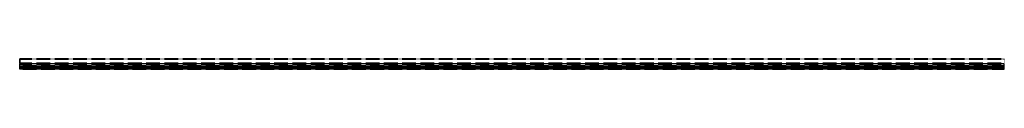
# Model space of a CAD drawing. Header units: millimetres. Extents: x 0 to 5800, y -17 to 42.
import ezdxf

# ---------------------------------------------------------------- set-up
doc = ezdxf.new("R2010")
doc.units = ezdxf.units.MM
doc.header["$LTSCALE"] = 10
doc.linetypes.add('ALLCAD_Strich', pattern=[0.2, 0.15, -0.05])
for name, color, linetype in [('BESCH_KONT_sich_schn_ansi_2d', 40, 'Continuous'), ('BESCH_KONT_sich_schn_grun_2d', 10, 'Continuous'), ('BESCH_KONT_sich_schn_seit_2d', 160, 'Continuous')]:
    doc.layers.add(name, color=color, linetype=linetype)

msp = doc.modelspace()

# ---------------------------------------------------------------- linework, layer by layer
at = {"layer": 'BESCH_KONT_sich_schn_ansi_2d', "linetype": 'ALLCAD_Strich'}
for p, q in [((5800, -17), (0, -17)), ((0, -17, -1), (0, -17)), ((5800, -17, -1), (0, -17, -1)), ((0, -17, -31.5), (0, -17, -1)), ((5800, -17, -31.5), (0, -17, -31.5)), ((0, -17, -33), (0, -17, -31.5)), ((5800, -17, -33), (0, -17, -33)), ((0, -17, -2.5), (0, -17, -2.5)), ((0, -17, -2.5), (0, -17, -2.5)), ((0, -17, -2.5), (0, -17, -2.5)), ((0, -17, -2.5), (0, -17, -2.5)), ((0, -17, -2.5), (0, -17, -2.5)), ((0, -17, -2.5), (0, -17, -2.5)), ((0, -17, -2.5), (0, -17, -2.5)), ((0, -17, -2.5), (0, -17, -2.5)), ((0, -17, -2.5), (0, -17, -2.5)), ((0, -17, -2.5), (0, -17, -2.5)), ((0, -17, -2.5), (0, -17, -2.5)), ((0, -17, -2.5), (0, -17, -2.5)), ((0, -17, -2.5), (0, -17, -2.5)), ((0, -17, -2.5), (0, -17, -2.5)), ((0, -17, -2.5), (0, -17, -2.5)), ((0, -17, -2.5), (0, -17, -2.5)), ((0, -17, -2.5), (0, -17, -2.5)), ((0, -17, -2.5), (0, -17, -2.5)), ((0, -17, -2.5), (0, -17, -2.5)), ((0, -17, -2.5), (0, -17, -2.5)), ((0, -17, -2.5), (0, -17, -2.5)), ((0, -17, -2.5), (0, -17, -2.5)), ((0, -17, -2.5), (0, -17, -2.5)), ((0, -17, -29.5), (5800, -17, -29.5)), ((0, -17, -31), (5800, -17, -31)), ((5800, -17, -28.5), (0, -17, -28.5)), ((5800, -17, -30.5), (0, -17, -30.5)), ((5800, -17, -2.5), (0, -17, -2.5)), ((5800, -17, -30), (0, -17, -30)), ((0, -17, -4.5), (5800, -17, -4.5)), ((0, -17, -5), (5800, -17, -5)), ((5800, -17, -1), (5800, -17)), ((5800, -17, -31.5), (5800, -17, -1)), ((5800, -17, -33), (5800, -17, -31.5))]:
    msp.add_line(p, q, dxfattribs=at)
at = {"layer": 'BESCH_KONT_sich_schn_ansi_2d', "linetype": 'ALLCAD_Strich', "extrusion": (0, 1, 0)}
for radius, start, end in [(0.00093, 90, 180), (0.00093, 180, 270), (0.00116, 90, 180), (0.00116, 180, 270), (0.00271, 360, 90), (0.00271, 270, 0), (0.00116, 90, 180), (0.00116, 180, 270), (0.00271, 360, 90), (0.00271, 270, 0)]:
    msp.add_arc((0, -2.5, -17), radius, start, end, dxfattribs=at)
at = {"layer": 'BESCH_KONT_sich_schn_ansi_2d', "linetype": 'ALLCAD_Strich', "extrusion": (0, -1, 0)}
for radius, start, end in [(0.00217, 270, 0), (0.00217, 360, 90), (0.00271, 270, 0), (0.00271, 360, 90), (0.00116, 180, 270), (0.00116, 90, 180), (0.00271, 270, 0), (0.00271, 360, 90), (0.00116, 180, 270), (0.00116, 90, 180)]:
    msp.add_arc((0, -2.5, 17), radius, start, end, dxfattribs=at)
at = {"layer": 'BESCH_KONT_sich_schn_grun_2d', "linetype": 'ALLCAD_Strich'}
for p, q in [((5800, 42, -33), (0, 42, -33)), ((0, -15.5, -33), (0, 42, -33)), ((0, 39.5, -33), (0, 39.5, -33)), ((0, 39.5, -33), (0, 39.5, -33)), ((0, 39.5, -33), (0, 39.5, -33)), ((0, 39.5, -33), (0, 39.5, -33)), ((0, 39.5, -33), (0, 39.5, -33)), ((0, 39.5, -33), (0, 39.5, -33)), ((0, 39.5, -33), (0, 39.5, -33)), ((0, 39.5, -33), (0, 39.5, -33)), ((0, 39.5, -33), (0, 39.5, -33)), ((5800, 39.5, -33), (0, 39.5, -33)), ((0, 39.5, -33), (0, 39.5, -33)), ((0, 39.5, -33), (0, 39.5, -33)), ((0, 39.5, -33), (0, 39.5, -33)), ((0, 39.5, -33), (0, 39.5, -33)), ((0, 39.5, -33), (0, 39.5, -33)), ((0, 39.5, -33), (0, 39.5, -33)), ((0, 39.5, -33), (0, 39.5, -33)), ((0, 39.5, -33), (0, 39.5, -33)), ((0, 39.5, -33), (0, 39.5, -33)), ((0, 39.5, -33), (0, 39.5, -33)), ((0, 39.5, -33), (0, 39.5, -33)), ((0, 39.5, -33), (0, 39.5, -33)), ((0, 39.5, -33), (0, 39.5, -33)), ((0, 39.5, -33), (0, 39.5, -33)), ((0, 39.5, -33), (0, 39.5, -33)), ((0, 39.5, -33), (0, 39.5, -33)), ((0, 39.5, -33), (0, 39.5, -33)), ((0, 39.5, -33), (0, 39.5, -33)), ((0, 39.5, -33), (0, 39.5, -33)), ((0, 39.5, -33), (0, 39.5, -33)), ((0, 39.5, -33), (0, 39.5, -33)), ((0, 39.5, -33), (0, 39.5, -33)), ((0, 39.5, -33), (0, 39.5, -33)), ((0, 39.5, -33), (0, 39.5, -33)), ((0, 39.5, -33), (0, 39.5, -33)), ((0, 39.5, -33), (0, 39.5, -33)), ((0, 39.5, -33), (0, 39.5, -33)), ((0, 39.5, -33), (0, 39.5, -33)), ((0, 39.5, -33), (0, 39.5, -33)), ((5800, 17, -33), (0, 17, -33)), ((5800, 14.5, -33), (0, 14.5, -33)), ((5800, 12.9, -33), (0, 12.9, -33)), ((5800, 7.5, -33), (0, 7.5, -33)), ((0, 6, -33), (5800, 6, -33)), ((5800, 5.5, -33), (0, 5.5, -33)), ((0, 4.5, -33), (5800, 4.5, -33)), ((0, 4, -33), (5800, 4, -33)), ((5800, -15.5, -33), (5800, 42, -33)), ((0, -4, -33), (5800, -4, -33)), ((5800, -4.5, -33), (0, -4.5, -33)), ((0, -5.5, -33), (5800, -5.5, -33)), ((0, -6, -33), (5800, -6, -33)), ((0, -7.5, -33), (5800, -7.5, -33)), ((5800, -12.9, -33), (0, -12.9, -33)), ((5800, -14.5, -33), (0, -14.5, -33)), ((5800, -15.5, -33), (0, -15.5, -33)), ((0, -16.5, -33), (0, -15.5, -33)), ((5800, -16.5, -33), (0, -16.5, -33)), ((0, -17, -33), (0, -16.5, -33)), ((5800, -17, -33), (0, -17, -33)), ((5800, -16.5, -33), (5800, -15.5, -33)), ((5800, -17, -33), (5800, -16.5, -33))]:
    msp.add_line(p, q, dxfattribs=at)
at = {"layer": 'BESCH_KONT_sich_schn_seit_2d', "linetype": 'ALLCAD_Strich'}
for p, q in [((0, 42, -33), (0, 7.5, -33)), ((0, 42), (0, 42, -33)), ((0, -15.5), (0, 42)), ((0, 39.5, -30.5), (0, 39.5, -2.5)), ((0, 39.5, -2.5), (0, 39.5, -2.5)), ((0, 39.5, -2.5), (0, 39.5, -2.5)), ((0, 39.5, -2.5), (0, 39.5, -2.5)), ((0, 39.5, -2.5), (0, 39.5, -2.5)), ((0, 39.5, -2.5), (0, 39.5, -2.5)), ((0, 39.5, -2.5), (0, 39.5, -2.5)), ((0, 39.5, -2.5), (0, 17, -2.5)), ((0, 39.5, -2.5), (0, 39.5, -2.5)), ((0, 17, -30.5), (0, 39.5, -30.5)), ((0, 39.5, -2.5), (0, 39.5, -2.5)), ((0, 39.5, -2.5), (0, 39.5, -2.5)), ((0, 39.5, -2.5), (0, 39.5, -2.5)), ((0, 39.5, -2.5), (0, 39.5, -2.5)), ((0, 39.5, -2.5), (0, 39.5, -2.5)), ((0, 39.5, -2.5), (0, 39.5, -2.5)), ((0, 39.5, -2.5), (0, 39.5, -2.5)), ((0, 39.5, -2.5), (0, 39.5, -2.5)), ((0, 39.5, -2.5), (0, 39.5, -2.5)), ((0, 39.5, -2.5), (0, 39.5, -2.5)), ((0, 39.5, -2.5), (0, 39.5, -2.5)), ((0, 39.5, -2.5), (0, 39.5, -2.5)), ((0, 17, -2.5), (0, 17, -30.5)), ((0, 14.5, -2.5), (0, 5.5, -2.5)), ((0, 14.5, -28.5), (0, 14.5, -2.5)), ((0, 12.9, -28.5), (0, 14.5, -28.5)), ((0, 7.5, -31), (0, 12.9, -29.5)), ((0, 12.9, -29.5), (0, 12.9, -28.5)), ((0, 7.5, -33), (0, 7.5, -31)), ((0, 6, -5), (0, 4, -5)), ((0, 6, -4.5), (0, 6, -5)), ((0, 5.5, -4.5), (0, 6, -4.5)), ((0, 5.5, -2.5), (0, 5.5, -4.5)), ((0, 4.5, -2.5), (0, -4.5, -2.5)), ((0, 4.5, -4.5), (0, 4.5, -2.5)), ((0, 4, -4.5), (0, 4.5, -4.5)), ((0, 4, -5), (0, 4, -4.5)), ((0, -4.5, -4.5), (0, -4, -4.5)), ((0, -4, -4.5), (0, -4, -5)), ((0, -4, -5), (0, -6, -5)), ((0, -4.5, -2.5), (0, -4.5, -4.5)), ((0, -5.5, -2.5), (0, -14.5, -2.5)), ((0, -6, -4.5), (0, -5.5, -4.5)), ((0, -5.5, -4.5), (0, -5.5, -2.5)), ((0, -6, -5), (0, -6, -4.5)), ((0, -12.9, -29.5), (0, -7.5, -31)), ((0, -7.5, -31), (0, -7.5, -33)), ((0, -7.5, -33), (0, -15.5, -33)), ((0, -12.9, -28.5), (0, -12.9, -29.5)), ((0, -14.5, -28.5), (0, -12.9, -28.5)), ((0, -14.5, -2.5), (0, -14.5, -28.5)), ((0, -15.5, -2.5), (0, -15.5)), ((0, -16.5, -2.5), (0, -15.5, -2.5)), ((0, -15.5, -30), (0, -16.5, -30)), ((0, -15.5, -33), (0, -15.5, -30)), ((0, -16.5, -1), (0, -16.5, -2.5)), ((0, -17, -1), (0, -16.5, -1)), ((0, -16.5, -31.5), (0, -17, -31.5)), ((0, -16.5, -30), (0, -16.5, -31.5)), ((0, -17, -31.5), (0, -17, -1))]:
    msp.add_line(p, q, dxfattribs=at)

doc.saveas('drawing.dxf')
